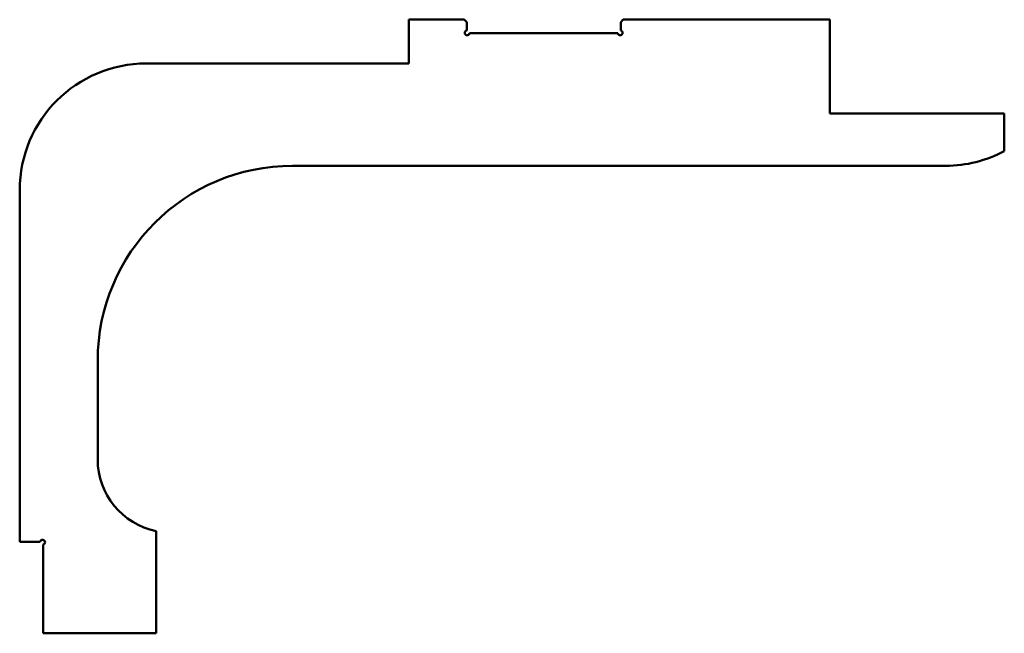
# Model space of a CAD drawing. Header units: millimetres. Extents: x -165 to 37, y 358 to 484.
import ezdxf

# ---------------------------------------------------------------- set-up
doc = ezdxf.new("R2010")
doc.units = ezdxf.units.MM
doc.layers.add('МЕСТНЫЙ_ВИД', color=7, linetype='Continuous', lineweight=25)

msp = doc.modelspace()

# ---------------------------------------------------------------- linework, layer by layer
at = {"layer": 'МЕСТНЫЙ_ВИД', "color": 179, "linetype": 'Continuous', "lineweight": 50}
for p, q in [((-85.47, 483.67), (-74.07, 483.67)), ((-85.47, 474.67), (-85.47, 483.67)), ((-74.07, 483.67), (-73.57, 483.17)), ((-73.57, 483.17), (-73.57, 481.46)), ((-41.97, 483.17), (-41.47, 483.67)), ((-41.97, 481.46), (-41.97, 483.17)), ((-41.47, 483.67), (0.93, 483.67)), ((0.93, 483.67), (0.93, 464.37)), ((-72.98, 480.87), (-42.56, 480.87)), ((-85.47, 474.67), (-139.27, 474.67)), ((0.93, 464.37), (36.73, 464.37)), ((36.73, 464.37), (36.73, 456.67)), ((-109.27, 453.67), (24.73, 453.67)), ((-165.27, 376.47), (-165.27, 448.67)), ((-149.27, 393.36), (-149.27, 413.67)), ((-161.06, 376.47), (-165.27, 376.47))]:
    msp.add_line(p, q, dxfattribs=at)
at = {"layer": 'МЕСТНЫЙ_ВИД', "color": 7, "linetype": 'Continuous', "lineweight": 50}
for p, q in [((-137.27, 378.67), (-137.27, 357.67)), ((-160.47, 375.88), (-160.47, 357.67))]:
    msp.add_line(p, q, dxfattribs=at)
at = {"layer": 'МЕСТНЫЙ_ВИД', "color": 7, "lineweight": 50}
msp.add_line((-160.47, 357.67), (-137.27, 357.67), dxfattribs=at)
at = {"layer": 'МЕСТНЫЙ_ВИД', "color": 179, "linetype": 'Continuous', "lineweight": 50}
for centre, radius, start, end in [((-73.47, 480.97), 0.5, 101.5363, 348.463), ((-42.07, 480.97), 0.5, 191.5366, 78.463), ((-139.27, 448.67), 26, 90, 180), ((24.73, 479.17), 25.5, 270, 298.0725), ((-109.27, 413.67), 40, 90, 180), ((-134.27, 393.36), 15, 180, 258.463), ((-160.57, 376.37), 0.5, 281.537, 168.463)]:
    msp.add_arc(centre, radius, start, end, dxfattribs=at)

doc.saveas('drawing.dxf')
